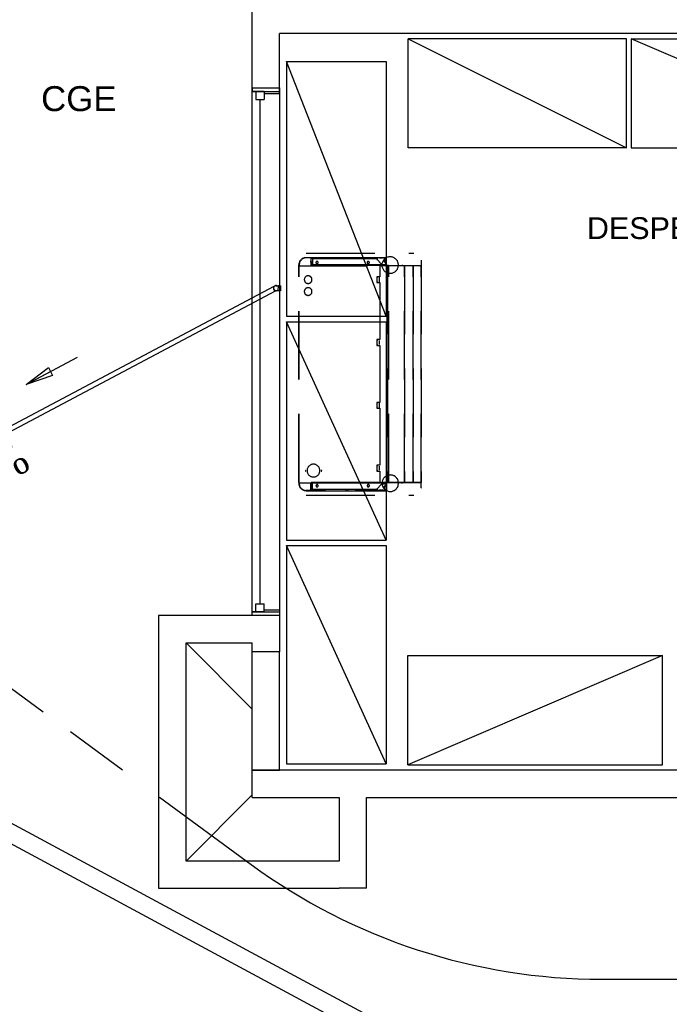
# Model space of a CAD drawing. Header units: millimetres. Extents: x 335 to 739279, y -1 to 84.
# Tile 4 of 244: x 352.8 to 357.54, y 10.65 to 17.83. Entities that reach past the tile are written whole.
import ezdxf

# ---------------------------------------------------------------- set-up
doc = ezdxf.new("R2010")
doc.units = ezdxf.units.MM
doc.header["$MEASUREMENT"] = 0
doc.linetypes.add('Dashed', pattern=[0.75, 0.5, -0.25])
for name, color, linetype, lineweight in [('Simbolos', 1, 'Continuous', 30), ('Simbolos_int', 1, 'Continuous', 30), ('TQ-Sentido tubo', 7, 'Continuous', 20), ('TQ-Seção tubo', 1, 'Continuous', 30), ('TQ-Textos tubo', 7, 'Continuous', 20)]:
    doc.layers.add(name, color=color, linetype=linetype, lineweight=lineweight)
doc.styles.add('Arial', font='arial.ttf')
doc.styles.add('TimesNewRoman', font='times.ttf')
doc.dimstyles.get("Standard").update_dxf_attribs({"dimtxt": 0.18, "dimasz": 0.18, "dimexe": 0.18, "dimexo": 0.0625, "dimgap": 0.09, "dimtad": 0, "dimtih": 1, "dimtoh": 1, "dimdec": 4, "dimzin": 0, "dimdsep": 46, "dimtxsty": 'Standard', "dimcen": 0.09, "dimadec": 0, "dimazin": 0, "dimtfac": 1, "dimtdec": 4, "dimtofl": 0, "dimtmove": 0, "dimatfit": 3, "dimfxl": 0, "dimtolj": 1, "dimtzin": 0, "dimarcsym": 0})

msp = doc.modelspace()

# ---------------------------------------------------------------- linework, layer by layer
at = {"color": 7}
for p, q in [((354.4998, 17.3359), (354.4998, 22.1789)), ((359.1518, 17.7339), (354.6988, 17.7339)), ((352.9738, 12.7839), (346.6168, 17.4449)), ((354.4998, 17.3359), (354.4998, 17.3109)), ((354.4998, 17.3359), (354.6988, 17.3359)), ((354.4998, 17.3109), (354.4998, 17.3359)), ((354.5858, 17.3109), (354.4998, 17.3109)), ((354.4998, 13.4889), (354.4998, 17.3109)), ((354.4998, 17.3109), (354.6988, 17.3109)), ((354.5268, 17.3109), (354.5268, 17.2519)), ((354.5858, 17.3109), (354.5858, 17.2519)), ((354.6988, 17.2939), (354.6988, 17.3359)), ((354.6988, 17.3359), (354.6988, 17.3109)), ((354.6988, 17.3109), (354.6988, 13.4889)), ((354.5268, 17.2519), (354.5858, 17.2519)), ((354.5558, 17.2519), (354.5558, 13.5739)), ((354.6988, 17.2939), (354.5858, 17.2939)), ((354.5268, 13.5739), (354.5858, 13.5739)), ((354.5268, 13.5149), (354.5268, 13.5739)), ((354.5858, 13.5149), (354.5858, 13.5739)), ((354.5858, 13.5149), (354.4998, 13.5149)), ((354.4998, 13.4889), (354.4998, 13.5149)), ((354.4998, 13.5149), (354.6988, 13.5149)), ((354.5858, 13.5309), (354.6988, 13.5309)), ((354.6988, 13.5309), (354.6988, 13.4889)), ((354.4998, 13.4889), (353.8168, 13.4889)), ((353.8168, 13.4889), (353.8168, 11.4989)), ((354.6988, 13.4889), (354.4998, 13.4889)), ((354.6988, 13.4889), (354.6988, 13.2229)), ((354.0168, 13.2899), (354.4998, 13.2899)), ((354.0168, 11.6979), (354.0168, 13.2899)), ((354.0168, 13.2899), (354.4998, 12.8049)), ((354.4998, 13.2229), (354.4998, 13.2899)), ((354.4998, 12.1619), (354.4998, 13.2229)), ((354.6988, 13.2229), (354.4998, 13.2229)), ((354.6988, 12.3609), (354.6988, 13.2229)), ((353.5528, 12.3609), (353.1728, 12.6389)), ((359.2518, 12.3609), (354.4998, 12.3609)), ((354.4998, 12.3609), (354.6988, 12.3609)), ((354.4918, 11.6709), (353.8228, 12.1619)), ((354.0168, 11.6979), (354.4998, 12.1809)), ((354.4998, 12.1619), (355.1348, 12.1619)), ((355.1348, 12.1619), (355.1348, 11.6979)), ((355.3348, 12.1619), (358.4878, 12.1619)), ((355.3348, 11.4989), (355.3348, 12.1619)), ((355.1348, 11.6979), (354.0168, 11.6979)), ((353.8168, 11.4989), (355.1348, 11.4989)), ((355.3348, 11.4989), (355.1348, 11.4989)), ((358.4878, 10.8349), (357.0498, 10.8349))]:
    msp.add_line(p, q, dxfattribs=at)
at = {"color": 8, "linetype": 'Dashed'}
for p, q in [((354.8828, 16.0979), (354.8868, 16.0989)), ((354.8868, 16.0989), (354.8938, 16.0989)), ((354.8938, 16.1319), (355.6798, 16.1319)), ((354.8938, 16.0989), (354.8988, 16.0989)), ((355.0038, 16.0969), (354.8938, 16.0969)), ((354.8988, 16.0989), (354.9198, 16.0989)), ((354.9198, 16.0989), (355.0058, 16.0989)), ((354.9268, 16.0939), (354.9538, 16.0939)), ((354.9268, 16.0939), (354.9268, 16.0399)), ((354.9308, 16.0769), (354.9308, 16.0939)), ((354.9398, 16.0889), (354.9398, 16.0449)), ((355.4068, 16.0889), (354.9398, 16.0889)), ((354.9418, 16.0889), (354.9418, 16.0939)), ((355.0038, 16.0969), (354.9538, 16.0939)), ((355.0048, 16.0969), (355.0048, 16.0889)), ((355.0058, 16.0989), (355.3468, 16.0989)), ((355.0168, 16.0889), (355.0168, 16.0969)), ((355.0208, 16.0969), (355.0208, 16.0889)), ((355.0308, 16.0889), (355.0308, 16.0969)), ((355.1848, 16.0969), (355.1848, 16.0889)), ((355.2008, 16.0969), (355.2008, 16.0889)), ((355.3348, 16.0969), (355.2518, 16.0969)), ((355.3008, 16.0969), (355.2518, 16.0969)), ((355.2658, 16.0969), (355.2658, 16.0889)), ((355.2768, 16.0889), (355.2768, 16.0969)), ((355.3998, 16.0969), (355.3008, 16.0969)), ((355.4278, 16.0969), (355.3348, 16.0969)), ((355.3468, 16.0989), (355.4278, 16.0989)), ((355.3738, 16.0969), (355.3738, 16.0889)), ((355.3838, 16.0889), (355.3838, 16.0969)), ((355.4508, 16.0939), (355.3998, 16.0969)), ((355.4278, 16.0949), (355.3998, 16.0969)), ((355.4038, 16.0959), (355.4038, 16.0889)), ((355.4468, 16.0489), (355.4068, 16.0889)), ((355.4468, 16.0489), (355.4068, 16.0889)), ((355.4148, 16.0809), (355.4148, 16.0959)), ((355.4278, 16.0989), (355.4738, 16.0989)), ((355.4738, 16.0969), (355.4278, 16.0969)), ((355.4508, 16.0939), (355.4278, 16.0949)), ((355.4628, 16.0939), (355.4638, 16.0659)), ((355.4748, 16.0769), (355.4748, 16.0939)), ((355.4788, 16.0429), (355.4788, 16.0939)), ((354.8398, 16.0389), (354.8398, 16.0459)), ((354.8398, 14.4589), (354.8398, 16.0389)), ((354.8398, 16.0389), (354.8418, 16.0389)), ((354.8418, 16.0389), (354.8398, 16.0389)), ((354.8418, 16.0389), (354.8418, 16.0399)), ((355.4308, 16.0399), (354.8418, 16.0399)), ((354.8418, 14.4589), (354.8418, 16.0389)), ((354.8418, 16.0389), (355.4308, 16.0389)), ((354.8428, 16.0459), (354.8428, 16.0399)), ((354.9268, 16.0659), (354.9268, 16.0719)), ((354.9268, 16.0659), (354.9308, 16.0659)), ((354.9318, 16.0479), (354.9268, 16.0479)), ((354.9308, 16.0659), (354.9308, 16.0769)), ((354.9398, 16.0659), (354.9308, 16.0659)), ((354.9318, 16.0659), (354.9318, 16.0479)), ((354.9318, 16.0479), (354.9398, 16.0479)), ((355.4468, 16.0449), (354.9398, 16.0449)), ((355.4308, 16.0399), (355.4308, 16.0389)), ((355.4308, 16.0389), (355.4308, 15.9589)), ((355.4328, 16.0389), (355.4308, 16.0389)), ((355.4328, 16.0379), (355.4308, 16.0379)), ((355.4308, 16.0379), (355.4328, 16.0379)), ((355.4328, 16.0349), (355.4308, 16.0349)), ((355.4328, 16.0389), (355.4328, 16.0399)), ((355.4728, 16.0399), (355.4328, 16.0399)), ((355.4808, 16.0389), (355.4328, 16.0389)), ((355.4328, 16.0389), (355.4328, 16.0349)), ((355.4468, 16.0449), (355.4468, 16.0489)), ((355.4468, 16.0449), (355.4468, 16.0489)), ((355.4468, 16.0479), (355.4738, 16.0479)), ((355.4468, 16.0429), (355.4728, 16.0429)), ((355.4468, 16.0399), (355.4468, 16.0419)), ((355.4748, 16.0659), (355.4638, 16.0659)), ((355.4738, 16.0479), (355.4728, 16.0659)), ((355.4728, 16.0429), (355.4728, 16.0399)), ((355.4728, 16.0429), (355.4858, 16.0429)), ((355.4788, 16.0479), (355.4738, 16.0479)), ((355.4748, 16.0659), (355.4748, 16.0769)), ((355.4748, 16.0659), (355.4788, 16.0659)), ((355.4808, 16.0399), (355.4808, 16.0389)), ((355.4808, 16.0389), (355.4848, 16.0389)), ((355.4848, 14.4589), (355.4848, 16.0389)), ((355.4848, 16.0389), (355.4858, 16.0389)), ((355.4858, 16.0429), (355.4858, 16.0389)), ((355.4858, 16.0429), (355.4938, 16.0429)), ((355.4858, 16.0389), (355.4858, 14.4589)), ((355.4858, 16.0389), (355.4878, 16.0389)), ((355.4858, 16.0379), (355.4858, 16.0389)), ((355.4878, 16.0389), (355.4858, 16.0389)), ((355.4878, 16.0379), (355.4858, 16.0379)), ((355.4878, 16.0389), (355.4938, 16.0389)), ((355.5928, 16.0389), (355.4938, 16.0389)), ((355.4958, 14.4589), (355.4958, 16.0389)), ((355.5928, 16.0449), (355.5928, 16.0389)), ((355.7248, 16.0389), (355.5928, 16.0389)), ((355.6108, 14.4589), (355.6108, 16.0389)), ((355.6118, 16.0389), (355.6118, 14.4589)), ((355.6718, 16.0389), (355.6738, 16.0389)), ((355.6738, 14.4589), (355.6738, 16.0389)), ((355.6738, 16.0389), (355.6738, 14.4589)), ((355.6738, 16.0389), (355.6768, 16.0389)), ((355.7248, 16.0389), (355.7328, 16.0389)), ((355.7328, 14.4589), (355.7328, 16.0389)), ((355.7328, 16.0389), (355.7338, 16.0389)), ((355.7338, 16.0789), (355.7338, 16.0809)), ((355.7338, 16.0789), (355.7338, 16.0389)), ((355.7338, 16.0389), (355.7338, 14.4589)), ((355.4308, 15.9589), (355.4098, 15.9589)), ((355.4098, 15.9589), (355.4098, 15.9529)), ((355.4098, 15.9529), (355.4098, 15.9229)), ((355.4128, 15.9529), (355.4098, 15.9529)), ((355.4128, 15.9529), (355.4128, 15.9589)), ((355.4258, 15.9529), (355.4258, 15.9229)), ((355.4098, 15.9229), (355.4098, 15.9169)), ((355.4128, 15.9229), (355.4098, 15.9229)), ((355.4098, 15.9169), (355.4308, 15.9169)), ((355.4128, 15.9169), (355.4128, 15.9229)), ((355.4308, 15.9169), (355.4308, 15.5009)), ((355.4308, 15.5009), (355.4098, 15.5009)), ((355.4098, 15.5009), (355.4098, 15.4939)), ((355.4098, 15.4939), (355.4098, 15.4649)), ((355.4128, 15.4939), (355.4098, 15.4939)), ((355.4098, 15.4649), (355.4098, 15.4579)), ((355.4128, 15.4649), (355.4098, 15.4649)), ((355.4098, 15.4579), (355.4308, 15.4579)), ((355.4128, 15.4939), (355.4128, 15.5009)), ((355.4128, 15.4939), (355.4128, 15.5009)), ((355.4128, 15.4579), (355.4128, 15.4649)), ((355.4128, 15.4579), (355.4128, 15.4649)), ((355.4258, 15.4939), (355.4258, 15.4649)), ((355.4308, 15.4579), (355.4308, 15.0419)), ((355.4308, 15.0419), (355.4098, 15.0419)), ((355.4098, 15.0419), (355.4098, 15.0359)), ((355.4098, 15.0359), (355.4098, 15.0059)), ((355.4128, 15.0359), (355.4098, 15.0359)), ((355.4128, 15.0359), (355.4128, 15.0419)), ((355.4128, 15.0359), (355.4128, 15.0419)), ((355.4258, 15.0359), (355.4258, 15.0059)), ((355.4098, 15.0059), (355.4098, 14.9999)), ((355.4128, 15.0059), (355.4098, 15.0059)), ((355.4098, 14.9999), (355.4308, 14.9999)), ((355.4128, 14.9999), (355.4128, 15.0059)), ((355.4128, 14.9999), (355.4128, 15.0059)), ((355.4308, 14.9999), (355.4308, 14.5839)), ((355.4308, 14.5839), (355.4098, 14.5839)), ((355.4098, 14.5839), (355.4098, 14.5769)), ((355.4098, 14.5769), (355.4098, 14.5479)), ((355.4128, 14.5769), (355.4098, 14.5769)), ((355.4128, 14.5769), (355.4128, 14.5839)), ((355.4128, 14.5769), (355.4128, 14.5839)), ((355.4258, 14.5769), (355.4258, 14.5479)), ((355.4098, 14.5479), (355.4098, 14.5409)), ((355.4128, 14.5479), (355.4098, 14.5479)), ((355.4098, 14.5409), (355.4308, 14.5409)), ((355.4128, 14.5409), (355.4128, 14.5479)), ((355.4128, 14.5409), (355.4128, 14.5479)), ((355.4308, 14.5409), (355.4308, 14.4589)), ((354.8418, 14.4589), (354.8398, 14.4589)), ((354.8398, 14.4589), (354.8398, 14.4519)), ((355.4308, 14.4589), (354.8418, 14.4589)), ((354.8418, 14.4569), (354.8418, 14.4589)), ((354.8418, 14.4569), (355.4308, 14.4569)), ((354.8428, 14.4519), (354.8428, 14.4569)), ((354.9268, 14.4039), (354.9268, 14.4569)), ((354.9318, 14.4489), (354.9268, 14.4489)), ((354.9318, 14.4489), (354.9398, 14.4489)), ((354.9318, 14.4319), (354.9318, 14.4489)), ((354.9398, 14.4079), (354.9398, 14.4529)), ((355.4468, 14.4529), (354.9398, 14.4529)), ((355.4468, 14.4479), (355.4068, 14.4079)), ((355.4468, 14.4479), (355.4068, 14.4079)), ((355.4308, 14.4629), (355.4328, 14.4629)), ((355.4328, 14.4609), (355.4308, 14.4609)), ((355.4328, 14.4599), (355.4308, 14.4599)), ((355.4328, 14.4599), (355.4308, 14.4599)), ((355.4308, 14.4589), (355.4308, 14.4569)), ((355.4328, 14.4589), (355.4308, 14.4589)), ((355.4328, 14.4629), (355.4328, 14.4589)), ((355.4328, 14.4589), (355.4808, 14.4589)), ((355.4328, 14.4579), (355.4328, 14.4589)), ((355.4328, 14.4579), (355.4808, 14.4579)), ((355.4468, 14.4579), (355.4468, 14.4559)), ((355.4468, 14.4579), (355.4468, 14.4559)), ((355.4788, 14.4579), (355.4468, 14.4579)), ((355.4468, 14.4529), (355.4468, 14.4479)), ((355.4468, 14.4529), (355.4468, 14.4479)), ((355.4468, 14.4489), (355.4738, 14.4489)), ((355.4738, 14.4489), (355.4728, 14.4319)), ((355.4788, 14.4489), (355.4738, 14.4489)), ((355.4788, 14.4579), (355.4788, 14.4039)), ((355.4808, 14.4589), (355.4848, 14.4589)), ((355.4808, 14.4589), (355.4808, 14.4579)), ((355.4878, 14.4589), (355.4808, 14.4589)), ((355.4858, 14.4589), (355.4848, 14.4589)), ((355.4858, 14.4589), (355.4958, 14.4589)), ((355.5928, 14.4589), (355.4878, 14.4589)), ((355.4958, 14.4589), (355.4968, 14.4589)), ((355.4968, 14.4589), (355.6088, 14.4589)), ((355.5928, 14.4519), (355.5928, 14.4589)), ((355.7338, 14.4589), (355.5928, 14.4589)), ((355.6088, 14.4589), (355.6108, 14.4589)), ((355.6118, 14.4589), (355.6108, 14.4589)), ((355.6118, 14.4589), (355.6138, 14.4589)), ((355.6138, 14.4589), (355.6708, 14.4589)), ((355.6708, 14.4589), (355.6738, 14.4589)), ((355.6738, 14.4589), (355.6778, 14.4589)), ((355.6778, 14.4589), (355.7228, 14.4589)), ((355.7228, 14.4589), (355.7328, 14.4589)), ((355.7338, 14.4589), (355.7328, 14.4589)), ((355.7338, 14.4189), (355.7338, 14.4589)), ((354.8828, 14.3989), (354.8868, 14.3989)), ((354.8868, 14.3989), (354.8938, 14.3979)), ((355.0038, 14.4009), (354.8938, 14.4009)), ((354.8938, 14.3979), (354.8988, 14.3979)), ((354.8938, 14.3649), (355.6798, 14.3649)), ((354.8988, 14.3979), (354.9198, 14.3979)), ((354.9198, 14.3979), (355.0058, 14.3979)), ((354.9268, 14.4319), (354.9268, 14.4249)), ((354.9268, 14.4319), (354.9308, 14.4319)), ((354.9268, 14.4039), (354.9538, 14.4039)), ((354.9398, 14.4319), (354.9308, 14.4319)), ((354.9308, 14.4319), (354.9308, 14.4209)), ((354.9308, 14.4209), (354.9308, 14.4039)), ((355.4068, 14.4079), (354.9398, 14.4079)), ((354.9418, 14.4039), (354.9418, 14.4079)), ((355.0038, 14.4009), (354.9538, 14.4039)), ((355.0048, 14.4079), (355.0048, 14.4009)), ((355.0058, 14.3979), (355.3468, 14.3979)), ((355.0168, 14.4009), (355.0168, 14.4079)), ((355.0208, 14.4079), (355.0208, 14.4009)), ((355.0318, 14.4009), (355.0318, 14.4079)), ((355.1848, 14.4009), (355.1848, 14.4079)), ((355.2008, 14.4009), (355.2008, 14.4079)), ((355.3348, 14.4009), (355.2518, 14.4009)), ((355.3008, 14.4009), (355.2518, 14.4009)), ((355.2658, 14.4079), (355.2658, 14.4009)), ((355.2768, 14.4009), (355.2768, 14.4079)), ((355.3998, 14.4009), (355.3008, 14.4009)), ((355.4278, 14.4009), (355.3348, 14.4009)), ((355.3468, 14.3979), (355.4278, 14.3979)), ((355.3738, 14.4079), (355.3738, 14.4009)), ((355.3848, 14.4009), (355.3848, 14.4079)), ((355.4508, 14.4039), (355.3998, 14.4009)), ((355.4278, 14.4029), (355.3998, 14.4009)), ((355.4038, 14.4079), (355.4038, 14.4009)), ((355.4148, 14.4019), (355.4148, 14.4159)), ((355.4508, 14.4039), (355.4278, 14.4029)), ((355.4738, 14.4009), (355.4278, 14.4009)), ((355.4278, 14.3979), (355.4738, 14.3979)), ((355.4638, 14.4319), (355.4628, 14.4039)), ((355.4748, 14.4319), (355.4638, 14.4319)), ((355.4748, 14.4319), (355.4788, 14.4319)), ((355.4748, 14.4319), (355.4748, 14.4209)), ((355.4748, 14.4209), (355.4748, 14.4039)), ((355.7338, 14.4189), (355.7338, 14.4169))]:
    msp.add_line(p, q, dxfattribs=at)
at = {"color": 7}
for points in [[(354.4998, 17.3359), (354.6988, 17.3359), (354.6988, 17.7339)], [(357.2298, 16.8979), (355.6378, 16.8979), (355.6378, 17.6939), (357.2298, 16.8979), (357.2298, 17.6939), (355.6378, 17.6939)], [(357.2658, 17.6939), (359.1238, 17.6939), (359.1238, 16.8979), (357.2658, 17.6939), (357.2658, 16.8979), (359.1238, 16.8979)], [(354.7498, 17.5289), (354.7498, 15.6709), (355.4778, 15.6709), (354.7498, 17.5289), (355.4778, 17.5289), (355.4778, 15.6709)], [(354.7498, 15.6299), (354.7498, 14.0379), (355.4778, 14.0379), (354.7498, 15.6299), (355.4778, 15.6299), (355.4778, 14.0379)], [(354.7498, 13.9989), (354.7498, 12.4069), (355.4778, 12.4069), (354.7498, 13.9989), (355.4778, 13.9989), (355.4778, 12.4069)], [(355.6358, 12.3999), (357.4928, 12.3999), (357.4928, 13.1959), (355.6358, 12.3999), (355.6358, 13.1959), (357.4928, 13.1959)]]:
    msp.add_lwpolyline(points, dxfattribs=at)
at = {"color": 8, "linetype": 'Dashed'}
for points in [[(354.8828, 16.0979), (354.8778, 16.0969), (354.8728, 16.0949), (354.8688, 16.0929), (354.8648, 16.0909), (354.8608, 16.0879), (354.8568, 16.0849), (354.8538, 16.0809), (354.8508, 16.0779), (354.8478, 16.0739), (354.8458, 16.0689), (354.8438, 16.0649), (354.8418, 16.0599), (354.8408, 16.0559), (354.8398, 16.0509), (354.8398, 16.0459)], [(354.8938, 16.0969), (354.8888, 16.0959), (354.8838, 16.0959), (354.8798, 16.0949), (354.8748, 16.0929), (354.8708, 16.0909), (354.8668, 16.0889), (354.8628, 16.0859), (354.8588, 16.0829), (354.8558, 16.0799), (354.8528, 16.0759), (354.8508, 16.0729), (354.8478, 16.0679), (354.8458, 16.0639), (354.8448, 16.0599), (354.8438, 16.0549), (354.8428, 16.0509), (354.8428, 16.0459)], [(355.5668, 16.0439), (355.5668, 16.0489), (355.5658, 16.0549), (355.5648, 16.0599), (355.5628, 16.0649), (355.5608, 16.0699), (355.5588, 16.0739), (355.5558, 16.0789), (355.5528, 16.0829), (355.5488, 16.0869), (355.5458, 16.0899), (355.5408, 16.0929), (355.5368, 16.0959), (355.5318, 16.0989), (355.5268, 16.1009), (355.5218, 16.1019), (355.5168, 16.1029), (355.5118, 16.1039), (355.5068, 16.1039), (355.5018, 16.1039), (355.4958, 16.1029), (355.4908, 16.1019), (355.4858, 16.1009), (355.4808, 16.0989), (355.4768, 16.0959), (355.4718, 16.0929), (355.4678, 16.0899), (355.4638, 16.0869), (355.4608, 16.0829), (355.4568, 16.0789), (355.4548, 16.0739), (355.4518, 16.0699), (355.4498, 16.0649), (355.4488, 16.0599), (355.4468, 16.0549), (355.4468, 16.0489), (355.4468, 16.0439), (355.4468, 16.0389), (355.4468, 16.0339), (355.4488, 16.0289), (355.4498, 16.0239), (355.4518, 16.0189), (355.4548, 16.0139), (355.4568, 16.0099), (355.4608, 16.0049), (355.4638, 16.0019), (355.4678, 15.9979), (355.4718, 15.9949), (355.4768, 15.9919), (355.4808, 15.9899), (355.4858, 15.9879), (355.4908, 15.9859), (355.4958, 15.9849), (355.5018, 15.9839), (355.5068, 15.9839), (355.5118, 15.9839), (355.5168, 15.9849), (355.5218, 15.9859), (355.5268, 15.9879), (355.5318, 15.9899), (355.5368, 15.9919), (355.5408, 15.9949), (355.5458, 15.9979), (355.5488, 16.0019), (355.5528, 16.0049), (355.5558, 16.0099), (355.5588, 16.0139), (355.5608, 16.0189), (355.5628, 16.0239), (355.5648, 16.0289), (355.5658, 16.0339), (355.5668, 16.0389), (355.5668, 16.0439)], [(354.9818, 16.0629), (354.9818, 16.0629), (354.9808, 16.0639), (354.9808, 16.0649), (354.9808, 16.0659), (354.9808, 16.0659), (354.9798, 16.0669), (354.9798, 16.0679), (354.9798, 16.0679), (354.9788, 16.0689), (354.9788, 16.0689), (354.9778, 16.0699), (354.9768, 16.0699), (354.9768, 16.0699), (354.9758, 16.0709), (354.9748, 16.0709), (354.9748, 16.0709), (354.9738, 16.0709), (354.9728, 16.0709), (354.9728, 16.0709), (354.9718, 16.0709), (354.9708, 16.0709), (354.9698, 16.0709), (354.9698, 16.0699), (354.9688, 16.0699), (354.9678, 16.0699), (354.9678, 16.0689), (354.9668, 16.0689), (354.9668, 16.0679), (354.9658, 16.0679), (354.9658, 16.0669), (354.9658, 16.0659), (354.9648, 16.0659), (354.9648, 16.0649), (354.9648, 16.0639), (354.9648, 16.0629), (354.9648, 16.0629), (354.9648, 16.0619), (354.9648, 16.0609), (354.9648, 16.0609), (354.9648, 16.0599), (354.9658, 16.0589), (354.9658, 16.0589), (354.9658, 16.0579), (354.9668, 16.0569), (354.9668, 16.0569), (354.9678, 16.0559), (354.9678, 16.0559), (354.9688, 16.0559), (354.9698, 16.0549), (354.9698, 16.0549), (354.9708, 16.0549), (354.9718, 16.0549), (354.9728, 16.0539), (354.9728, 16.0539), (354.9738, 16.0539), (354.9748, 16.0549), (354.9748, 16.0549), (354.9758, 16.0549), (354.9768, 16.0549), (354.9768, 16.0559), (354.9778, 16.0559), (354.9788, 16.0559), (354.9788, 16.0569), (354.9798, 16.0569), (354.9798, 16.0579), (354.9798, 16.0589), (354.9808, 16.0589), (354.9808, 16.0599), (354.9808, 16.0609), (354.9808, 16.0609), (354.9818, 16.0619), (354.9818, 16.0629)], [(354.9728, 16.0709), (354.9728, 16.0709), (354.9718, 16.0709), (354.9708, 16.0709), (354.9698, 16.0709), (354.9698, 16.0699), (354.9688, 16.0699), (354.9678, 16.0699), (354.9678, 16.0689), (354.9668, 16.0689), (354.9668, 16.0679), (354.9658, 16.0669), (354.9658, 16.0669), (354.9658, 16.0659), (354.9648, 16.0649), (354.9648, 16.0649), (354.9648, 16.0639), (354.9648, 16.0629), (354.9648, 16.0619), (354.9648, 16.0619), (354.9648, 16.0609), (354.9648, 16.0599), (354.9658, 16.0589), (354.9658, 16.0589), (354.9658, 16.0579), (354.9668, 16.0579), (354.9668, 16.0569), (354.9678, 16.0559), (354.9678, 16.0559), (354.9688, 16.0559), (354.9698, 16.0549), (354.9698, 16.0549), (354.9708, 16.0549), (354.9718, 16.0549), (354.9728, 16.0539), (354.9728, 16.0539)], [(355.3548, 16.0629), (355.3548, 16.0629), (355.3548, 16.0639), (355.3548, 16.0649), (355.3538, 16.0659), (355.3538, 16.0659), (355.3538, 16.0669), (355.3528, 16.0679), (355.3528, 16.0679), (355.3518, 16.0689), (355.3518, 16.0689), (355.3508, 16.0699), (355.3508, 16.0699), (355.3498, 16.0699), (355.3488, 16.0709), (355.3488, 16.0709), (355.3478, 16.0709), (355.3468, 16.0709), (355.3468, 16.0709), (355.3458, 16.0709), (355.3448, 16.0709), (355.3438, 16.0709), (355.3438, 16.0709), (355.3428, 16.0699), (355.3418, 16.0699), (355.3418, 16.0699), (355.3408, 16.0689), (355.3408, 16.0689), (355.3398, 16.0679), (355.3398, 16.0679), (355.3388, 16.0669), (355.3388, 16.0659), (355.3388, 16.0659), (355.3378, 16.0649), (355.3378, 16.0639), (355.3378, 16.0629), (355.3378, 16.0629), (355.3378, 16.0619), (355.3378, 16.0609), (355.3378, 16.0609), (355.3388, 16.0599), (355.3388, 16.0589), (355.3388, 16.0589), (355.3398, 16.0579), (355.3398, 16.0569), (355.3408, 16.0569), (355.3408, 16.0559), (355.3418, 16.0559), (355.3418, 16.0559), (355.3428, 16.0549), (355.3438, 16.0549), (355.3438, 16.0549), (355.3448, 16.0549), (355.3458, 16.0539), (355.3468, 16.0539), (355.3468, 16.0539), (355.3478, 16.0549), (355.3488, 16.0549), (355.3488, 16.0549), (355.3498, 16.0549), (355.3508, 16.0559), (355.3508, 16.0559), (355.3518, 16.0559), (355.3518, 16.0569), (355.3528, 16.0569), (355.3528, 16.0579), (355.3538, 16.0589), (355.3538, 16.0589), (355.3538, 16.0599), (355.3548, 16.0609), (355.3548, 16.0609), (355.3548, 16.0619), (355.3548, 16.0629)], [(355.3468, 16.0709), (355.3458, 16.0709), (355.3448, 16.0709), (355.3438, 16.0709), (355.3438, 16.0709), (355.3428, 16.0699), (355.3418, 16.0699), (355.3418, 16.0699), (355.3408, 16.0689), (355.3408, 16.0689), (355.3398, 16.0679), (355.3398, 16.0669), (355.3388, 16.0669), (355.3388, 16.0659), (355.3388, 16.0649), (355.3378, 16.0649), (355.3378, 16.0639), (355.3378, 16.0629), (355.3378, 16.0619), (355.3378, 16.0619), (355.3378, 16.0609), (355.3388, 16.0599), (355.3388, 16.0589), (355.3388, 16.0589), (355.3398, 16.0579), (355.3398, 16.0579), (355.3408, 16.0569), (355.3408, 16.0559), (355.3418, 16.0559), (355.3418, 16.0559), (355.3428, 16.0549), (355.3438, 16.0549), (355.3438, 16.0549), (355.3448, 16.0549), (355.3458, 16.0539), (355.3468, 16.0539)], [(354.9358, 15.9379), (354.9358, 15.9399), (354.9358, 15.9429), (354.9348, 15.9449), (354.9338, 15.9469), (354.9338, 15.9499), (354.9318, 15.9519), (354.9308, 15.9539), (354.9298, 15.9559), (354.9278, 15.9579), (354.9258, 15.9589), (354.9238, 15.9609), (354.9218, 15.9619), (354.9198, 15.9629), (354.9178, 15.9639), (354.9148, 15.9649), (354.9128, 15.9649), (354.9108, 15.9659), (354.9078, 15.9659), (354.9058, 15.9659), (354.9028, 15.9649), (354.9008, 15.9649), (354.8988, 15.9639), (354.8958, 15.9629), (354.8938, 15.9619), (354.8918, 15.9609), (354.8898, 15.9589), (354.8878, 15.9579), (354.8868, 15.9559), (354.8848, 15.9539), (354.8838, 15.9519), (354.8828, 15.9499), (354.8818, 15.9469), (354.8808, 15.9449), (354.8808, 15.9429), (354.8798, 15.9399), (354.8798, 15.9379), (354.8798, 15.9349), (354.8808, 15.9329), (354.8808, 15.9299), (354.8818, 15.9279), (354.8828, 15.9259), (354.8838, 15.9239), (354.8848, 15.9219), (354.8868, 15.9199), (354.8878, 15.9179), (354.8898, 15.9159), (354.8918, 15.9149), (354.8938, 15.9129), (354.8958, 15.9119), (354.8988, 15.9109), (354.9008, 15.9109), (354.9028, 15.9099), (354.9058, 15.9099), (354.9078, 15.9099), (354.9108, 15.9099), (354.9128, 15.9099), (354.9148, 15.9109), (354.9178, 15.9109), (354.9198, 15.9119), (354.9218, 15.9129), (354.9238, 15.9149), (354.9258, 15.9159), (354.9278, 15.9179), (354.9298, 15.9199), (354.9308, 15.9219), (354.9318, 15.9239), (354.9338, 15.9259), (354.9338, 15.9279), (354.9348, 15.9299), (354.9358, 15.9329), (354.9358, 15.9349), (354.9358, 15.9379)], [(354.9358, 15.8509), (354.9358, 15.8539), (354.9358, 15.8559), (354.9348, 15.8579), (354.9338, 15.8609), (354.9338, 15.8629), (354.9318, 15.8649), (354.9308, 15.8669), (354.9298, 15.8689), (354.9278, 15.8709), (354.9258, 15.8729), (354.9238, 15.8739), (354.9218, 15.8749), (354.9198, 15.8759), (354.9178, 15.8769), (354.9148, 15.8779), (354.9128, 15.8789), (354.9108, 15.8789), (354.9078, 15.8789), (354.9058, 15.8789), (354.9028, 15.8789), (354.9008, 15.8779), (354.8988, 15.8769), (354.8958, 15.8759), (354.8938, 15.8749), (354.8918, 15.8739), (354.8898, 15.8729), (354.8878, 15.8709), (354.8868, 15.8689), (354.8848, 15.8669), (354.8838, 15.8649), (354.8828, 15.8629), (354.8818, 15.8609), (354.8808, 15.8579), (354.8808, 15.8559), (354.8798, 15.8539), (354.8798, 15.8509), (354.8798, 15.8489), (354.8808, 15.8459), (354.8808, 15.8439), (354.8818, 15.8419), (354.8828, 15.8389), (354.8838, 15.8369), (354.8848, 15.8349), (354.8868, 15.8329), (354.8878, 15.8309), (354.8898, 15.8299), (354.8918, 15.8279), (354.8938, 15.8269), (354.8958, 15.8259), (354.8988, 15.8249), (354.9008, 15.8239), (354.9028, 15.8239), (354.9058, 15.8229), (354.9078, 15.8229), (354.9108, 15.8229), (354.9128, 15.8239), (354.9148, 15.8239), (354.9178, 15.8249), (354.9198, 15.8259), (354.9218, 15.8269), (354.9238, 15.8279), (354.9258, 15.8299), (354.9278, 15.8309), (354.9298, 15.8329), (354.9308, 15.8349), (354.9318, 15.8369), (354.9338, 15.8389), (354.9338, 15.8419), (354.9348, 15.8439), (354.9358, 15.8459), (354.9358, 15.8489), (354.9358, 15.8509)], [(354.9938, 14.5449), (354.9938, 14.5489), (354.9928, 14.5529), (354.9918, 14.5569), (354.9908, 14.5609), (354.9888, 14.5649), (354.9878, 14.5689), (354.9848, 14.5719), (354.9828, 14.5749), (354.9798, 14.5779), (354.9768, 14.5809), (354.9738, 14.5829), (354.9698, 14.5859), (354.9668, 14.5869), (354.9628, 14.5889), (354.9588, 14.5899), (354.9548, 14.5909), (354.9508, 14.5919), (354.9468, 14.5919), (354.9428, 14.5919), (354.9388, 14.5909), (354.9348, 14.5899), (354.9308, 14.5889), (354.9268, 14.5869), (354.9238, 14.5859), (354.9198, 14.5829), (354.9168, 14.5809), (354.9138, 14.5779), (354.9108, 14.5749), (354.9088, 14.5719), (354.9068, 14.5689), (354.9048, 14.5649), (354.9028, 14.5609), (354.9018, 14.5569), (354.9008, 14.5529), (354.9008, 14.5489), (354.8998, 14.5449), (354.9008, 14.5409), (354.9008, 14.5369), (354.9018, 14.5329), (354.9028, 14.5289), (354.9048, 14.5249), (354.9068, 14.5219), (354.9088, 14.5179), (354.9108, 14.5149), (354.9138, 14.5119), (354.9168, 14.5089), (354.9198, 14.5069), (354.9238, 14.5049), (354.9268, 14.5029), (354.9308, 14.5009), (354.9348, 14.4999), (354.9388, 14.4989), (354.9428, 14.4989), (354.9468, 14.4989), (354.9508, 14.4989), (354.9548, 14.4989), (354.9588, 14.4999), (354.9628, 14.5009), (354.9668, 14.5029), (354.9698, 14.5049), (354.9738, 14.5069), (354.9768, 14.5089), (354.9798, 14.5119), (354.9828, 14.5149), (354.9848, 14.5179), (354.9878, 14.5219), (354.9888, 14.5249), (354.9908, 14.5289), (354.9918, 14.5329), (354.9928, 14.5369), (354.9938, 14.5409), (354.9938, 14.5449)], [(354.8918, 14.5439), (354.8918, 14.5439), (354.8918, 14.5449), (354.8918, 14.5449), (354.8918, 14.5449), (354.8918, 14.5449), (354.8918, 14.5449), (354.8918, 14.5449), (354.8908, 14.5459), (354.8908, 14.5459), (354.8908, 14.5459), (354.8908, 14.5459), (354.8908, 14.5459), (354.8908, 14.5459), (354.8908, 14.5459), (354.8898, 14.5459), (354.8898, 14.5459), (354.8898, 14.5459), (354.8898, 14.5459), (354.8898, 14.5459), (354.8888, 14.5459), (354.8888, 14.5459), (354.8888, 14.5459), (354.8888, 14.5459), (354.8888, 14.5459), (354.8888, 14.5459), (354.8878, 14.5459), (354.8878, 14.5459), (354.8878, 14.5459), (354.8878, 14.5449), (354.8878, 14.5449), (354.8878, 14.5449), (354.8878, 14.5449), (354.8878, 14.5449), (354.8878, 14.5449), (354.8878, 14.5439), (354.8878, 14.5439), (354.8878, 14.5439), (354.8878, 14.5439), (354.8878, 14.5439), (354.8878, 14.5429), (354.8878, 14.5429), (354.8878, 14.5429), (354.8878, 14.5429), (354.8878, 14.5429), (354.8878, 14.5429), (354.8878, 14.5419), (354.8888, 14.5419), (354.8888, 14.5419), (354.8888, 14.5419), (354.8888, 14.5419), (354.8888, 14.5419), (354.8888, 14.5419), (354.8898, 14.5419), (354.8898, 14.5419), (354.8898, 14.5419), (354.8898, 14.5419), (354.8898, 14.5419), (354.8908, 14.5419), (354.8908, 14.5419), (354.8908, 14.5419), (354.8908, 14.5419), (354.8908, 14.5419), (354.8908, 14.5429), (354.8908, 14.5429), (354.8918, 14.5429), (354.8918, 14.5429), (354.8918, 14.5429), (354.8918, 14.5429), (354.8918, 14.5439), (354.8918, 14.5439), (354.8918, 14.5439), (354.8918, 14.5439)], [(355.0068, 14.5439), (355.0068, 14.5439), (355.0068, 14.5449), (355.0068, 14.5449), (355.0058, 14.5449), (355.0058, 14.5449), (355.0058, 14.5449), (355.0058, 14.5449), (355.0058, 14.5459), (355.0058, 14.5459), (355.0058, 14.5459), (355.0058, 14.5459), (355.0058, 14.5459), (355.0048, 14.5459), (355.0048, 14.5459), (355.0048, 14.5459), (355.0048, 14.5459), (355.0048, 14.5459), (355.0038, 14.5459), (355.0038, 14.5459), (355.0038, 14.5459), (355.0038, 14.5459), (355.0038, 14.5459), (355.0028, 14.5459), (355.0028, 14.5459), (355.0028, 14.5459), (355.0028, 14.5459), (355.0028, 14.5459), (355.0028, 14.5459), (355.0028, 14.5449), (355.0028, 14.5449), (355.0018, 14.5449), (355.0018, 14.5449), (355.0018, 14.5449), (355.0018, 14.5449), (355.0018, 14.5439), (355.0018, 14.5439), (355.0018, 14.5439), (355.0018, 14.5439), (355.0018, 14.5439), (355.0018, 14.5429), (355.0018, 14.5429), (355.0028, 14.5429), (355.0028, 14.5429), (355.0028, 14.5429), (355.0028, 14.5429), (355.0028, 14.5419), (355.0028, 14.5419), (355.0028, 14.5419), (355.0028, 14.5419), (355.0038, 14.5419), (355.0038, 14.5419), (355.0038, 14.5419), (355.0038, 14.5419), (355.0038, 14.5419), (355.0048, 14.5419), (355.0048, 14.5419), (355.0048, 14.5419), (355.0048, 14.5419), (355.0048, 14.5419), (355.0058, 14.5419), (355.0058, 14.5419), (355.0058, 14.5419), (355.0058, 14.5429), (355.0058, 14.5429), (355.0058, 14.5429), (355.0058, 14.5429), (355.0058, 14.5429), (355.0058, 14.5429), (355.0068, 14.5439), (355.0068, 14.5439), (355.0068, 14.5439), (355.0068, 14.5439)], [(355.5668, 14.4529), (355.5668, 14.4589), (355.5658, 14.4639), (355.5648, 14.4689), (355.5638, 14.4739), (355.5618, 14.4789), (355.5588, 14.4839), (355.5558, 14.4879), (355.5528, 14.4919), (355.5498, 14.4959), (355.5458, 14.4999), (355.5418, 14.5029), (355.5368, 14.5059), (355.5328, 14.5079), (355.5278, 14.5099), (355.5228, 14.5119), (355.5178, 14.5129), (355.5118, 14.5129), (355.5068, 14.5139), (355.5018, 14.5129), (355.4968, 14.5129), (355.4918, 14.5119), (355.4868, 14.5099), (355.4818, 14.5079), (355.4768, 14.5059), (355.4728, 14.5029), (355.4678, 14.4999), (355.4648, 14.4959), (355.4608, 14.4919), (355.4578, 14.4879), (355.4548, 14.4839), (355.4528, 14.4789), (355.4508, 14.4739), (355.4488, 14.4689), (355.4478, 14.4639), (355.4468, 14.4589), (355.4468, 14.4529), (355.4468, 14.4479), (355.4478, 14.4429), (355.4488, 14.4379), (355.4508, 14.4329), (355.4528, 14.4279), (355.4548, 14.4229), (355.4578, 14.4189), (355.4608, 14.4149), (355.4648, 14.4109), (355.4678, 14.4069), (355.4728, 14.4039), (355.4768, 14.4009), (355.4818, 14.3989), (355.4868, 14.3969), (355.4918, 14.3949), (355.4968, 14.3939), (355.5018, 14.3929), (355.5068, 14.3929), (355.5118, 14.3929), (355.5178, 14.3939), (355.5228, 14.3949), (355.5278, 14.3969), (355.5328, 14.3989), (355.5368, 14.4009), (355.5418, 14.4039), (355.5458, 14.4069), (355.5498, 14.4109), (355.5528, 14.4149), (355.5558, 14.4189), (355.5588, 14.4229), (355.5618, 14.4279), (355.5638, 14.4329), (355.5648, 14.4379), (355.5658, 14.4429), (355.5668, 14.4479), (355.5668, 14.4529)], [(354.8398, 14.4519), (354.8398, 14.4469), (354.8408, 14.4419), (354.8418, 14.4369), (354.8438, 14.4329), (354.8458, 14.4279), (354.8478, 14.4239), (354.8508, 14.4199), (354.8538, 14.4159), (354.8568, 14.4129), (354.8608, 14.4089), (354.8648, 14.4069), (354.8688, 14.4039), (354.8738, 14.4019), (354.8778, 14.4009), (354.8828, 14.3989)], [(354.8428, 14.4519), (354.8428, 14.4469), (354.8438, 14.4419), (354.8448, 14.4379), (354.8458, 14.4329), (354.8478, 14.4289), (354.8508, 14.4249), (354.8528, 14.4209), (354.8558, 14.4179), (354.8588, 14.4139), (354.8628, 14.4109), (354.8668, 14.4089), (354.8708, 14.4059), (354.8748, 14.4039), (354.8798, 14.4029), (354.8838, 14.4019), (354.8888, 14.4009), (354.8938, 14.4009)], [(354.9818, 14.4349), (354.9818, 14.4349), (354.9818, 14.4359), (354.9818, 14.4369), (354.9808, 14.4379), (354.9808, 14.4379), (354.9808, 14.4389), (354.9798, 14.4399), (354.9798, 14.4399), (354.9788, 14.4409), (354.9788, 14.4409), (354.9778, 14.4419), (354.9778, 14.4419), (354.9768, 14.4419), (354.9758, 14.4429), (354.9758, 14.4429), (354.9748, 14.4429), (354.9738, 14.4429), (354.9738, 14.4429), (354.9728, 14.4429), (354.9718, 14.4429), (354.9708, 14.4429), (354.9708, 14.4429), (354.9698, 14.4419), (354.9688, 14.4419), (354.9688, 14.4419), (354.9678, 14.4409), (354.9678, 14.4409), (354.9668, 14.4399), (354.9668, 14.4399), (354.9658, 14.4389), (354.9658, 14.4379), (354.9658, 14.4379), (354.9658, 14.4369), (354.9648, 14.4359), (354.9648, 14.4349), (354.9648, 14.4349), (354.9648, 14.4339), (354.9648, 14.4329), (354.9658, 14.4329), (354.9658, 14.4319), (354.9658, 14.4309), (354.9658, 14.4309), (354.9668, 14.4299), (354.9668, 14.4289), (354.9678, 14.4289), (354.9678, 14.4279), (354.9688, 14.4279), (354.9688, 14.4279), (354.9698, 14.4269), (354.9708, 14.4269), (354.9708, 14.4269), (354.9718, 14.4269), (354.9728, 14.4259), (354.9738, 14.4259), (354.9738, 14.4259), (354.9748, 14.4269), (354.9758, 14.4269), (354.9758, 14.4269), (354.9768, 14.4269), (354.9778, 14.4279), (354.9778, 14.4279), (354.9788, 14.4279), (354.9788, 14.4289), (354.9798, 14.4289), (354.9798, 14.4299), (354.9808, 14.4309), (354.9808, 14.4309), (354.9808, 14.4319), (354.9818, 14.4329), (354.9818, 14.4329), (354.9818, 14.4339), (354.9818, 14.4349)], [(354.9738, 14.4429), (354.9728, 14.4429), (354.9718, 14.4429), (354.9708, 14.4429), (354.9708, 14.4429), (354.9698, 14.4419), (354.9688, 14.4419), (354.9688, 14.4419), (354.9678, 14.4409), (354.9678, 14.4409), (354.9668, 14.4399), (354.9668, 14.4389), (354.9658, 14.4389), (354.9658, 14.4379), (354.9658, 14.4369), (354.9648, 14.4369), (354.9648, 14.4359), (354.9648, 14.4349), (354.9648, 14.4339), (354.9648, 14.4339), (354.9648, 14.4329), (354.9658, 14.4319), (354.9658, 14.4309), (354.9658, 14.4309), (354.9668, 14.4299), (354.9668, 14.4299), (354.9678, 14.4289), (354.9678, 14.4279), (354.9688, 14.4279), (354.9688, 14.4279), (354.9698, 14.4269), (354.9708, 14.4269), (354.9708, 14.4269), (354.9718, 14.4269), (354.9728, 14.4259), (354.9738, 14.4259)], [(355.3548, 14.4349), (355.3548, 14.4349), (355.3548, 14.4359), (355.3548, 14.4369), (355.3548, 14.4379), (355.3538, 14.4379), (355.3538, 14.4389), (355.3538, 14.4399), (355.3528, 14.4399), (355.3528, 14.4409), (355.3518, 14.4409), (355.3518, 14.4419), (355.3508, 14.4419), (355.3498, 14.4419), (355.3498, 14.4429), (355.3488, 14.4429), (355.3478, 14.4429), (355.3478, 14.4429), (355.3468, 14.4429), (355.3458, 14.4429), (355.3448, 14.4429), (355.3448, 14.4429), (355.3438, 14.4429), (355.3428, 14.4419), (355.3428, 14.4419), (355.3418, 14.4419), (355.3418, 14.4409), (355.3408, 14.4409), (355.3398, 14.4399), (355.3398, 14.4399), (355.3398, 14.4389), (355.3388, 14.4379), (355.3388, 14.4379), (355.3388, 14.4369), (355.3388, 14.4359), (355.3388, 14.4349), (355.3388, 14.4349), (355.3388, 14.4339), (355.3388, 14.4329), (355.3388, 14.4329), (355.3388, 14.4319), (355.3388, 14.4309), (355.3398, 14.4309), (355.3398, 14.4299), (355.3398, 14.4289), (355.3408, 14.4289), (355.3418, 14.4279), (355.3418, 14.4279), (355.3428, 14.4279), (355.3428, 14.4269), (355.3438, 14.4269), (355.3448, 14.4269), (355.3448, 14.4269), (355.3458, 14.4259), (355.3468, 14.4259), (355.3478, 14.4259), (355.3478, 14.4269), (355.3488, 14.4269), (355.3498, 14.4269), (355.3498, 14.4269), (355.3508, 14.4279), (355.3518, 14.4279), (355.3518, 14.4279), (355.3528, 14.4289), (355.3528, 14.4289), (355.3538, 14.4299), (355.3538, 14.4309), (355.3538, 14.4309), (355.3548, 14.4319), (355.3548, 14.4329), (355.3548, 14.4329), (355.3548, 14.4339), (355.3548, 14.4349)], [(355.3468, 14.4429), (355.3458, 14.4429), (355.3448, 14.4429), (355.3448, 14.4429), (355.3438, 14.4429), (355.3428, 14.4419), (355.3428, 14.4419), (355.3418, 14.4419), (355.3408, 14.4409), (355.3408, 14.4409), (355.3398, 14.4399), (355.3398, 14.4389), (355.3398, 14.4389), (355.3388, 14.4379), (355.3388, 14.4369), (355.3388, 14.4369), (355.3388, 14.4359), (355.3388, 14.4349), (355.3388, 14.4339), (355.3388, 14.4339), (355.3388, 14.4329), (355.3388, 14.4319), (355.3388, 14.4309), (355.3398, 14.4309), (355.3398, 14.4299), (355.3398, 14.4299), (355.3408, 14.4289), (355.3408, 14.4279), (355.3418, 14.4279), (355.3428, 14.4279), (355.3428, 14.4269), (355.3438, 14.4269), (355.3448, 14.4269), (355.3448, 14.4269), (355.3458, 14.4259), (355.3468, 14.4259)]]:
    msp.add_lwpolyline(points, dxfattribs=at)
at = {"color": 7}
msp.add_arc((357.0498, 15.1609), 4.325, 233.758, 270, dxfattribs=at)
at = {"layer": 'Simbolos'}
for p, q in [((354.6741, 15.8923), (354.682, 15.892)), ((354.682, 15.892), (354.689, 15.8917)), ((354.6901, 15.8928), (354.689, 15.8917)), ((354.703, 15.8922), (354.6901, 15.8928)), ((354.7031, 15.8933), (354.703, 15.8922)), ((354.7071, 15.8931), (354.7031, 15.8933)), ((354.7071, 15.8931), (354.7057, 15.8551)), ((354.6728, 15.8583), (354.6808, 15.858)), ((354.6808, 15.858), (354.6878, 15.8577)), ((354.6888, 15.8557), (354.6878, 15.8577)), ((354.7018, 15.8553), (354.6888, 15.8557)), ((354.7057, 15.8551), (354.7018, 15.8553))]:
    msp.add_line(p, q, dxfattribs=at)
msp.add_arc((354.6734, 15.8753), 0.0192, 62.54509, 293.29909, dxfattribs=at)
at = {"layer": 'Simbolos_int'}
for p, q in [((354.689, 15.8917), (354.6878, 15.8577)), ((354.703, 15.8922), (354.7018, 15.8553))]:
    msp.add_line(p, q, dxfattribs=at)
msp.add_arc((354.6734, 15.8753), 0.0173, 87.92209, 267.92209, dxfattribs=at)
at = {"layer": 'TQ-Seção tubo'}
for p, q in [((354.658, 15.8868), (350.5188, 13.6935)), ((354.6716, 15.8562), (350.5188, 13.6558)), ((363.7363, 6.0559), (350.5188, 13.1704)), ((363.7363, 5.9045), (350.5188, 13.019))]:
    msp.add_line(p, q, dxfattribs=at)

# ---------------------------------------------------------------- texts
at = {"color": 7, "insert": (357.5478, 16.2314), "char_height": 0.1592, "width": 2.316376, "attachment_point": 8, "line_spacing_factor": 0.798, "style": 'Arial'}
msp.add_mtext('DESPENSA', dxfattribs=at)
at = {"layer": 'Simbolos', "insert": (352.9592, 17.164), "char_height": 0.18202, "width": 1.287888, "attachment_point": 7, "line_spacing_factor": 0.798, "style": 'Arial'}
msp.add_mtext('CGE', dxfattribs=at)
at = {"layer": 'TQ-Textos tubo', "insert": (352.4831, 14.3367), "char_height": 0.2118, "width": 1.74329, "attachment_point": 8, "rotation": 27.9145, "line_spacing_factor": 0.798, "style": 'TimesNewRoman'}
msp.add_mtext('i=2.0%', dxfattribs=at)

# ---------------------------------------------------------------- leaders
at = {"layer": 'TQ-Sentido tubo'}
msp.add_leader([(352.851, 15.1731), (353.2253, 15.3714)], dimstyle='Standard', override={"dimasz": 0.2, "dimldrblk": 'CLOSED'}, dxfattribs=at)

doc.saveas('drawing.dxf')
